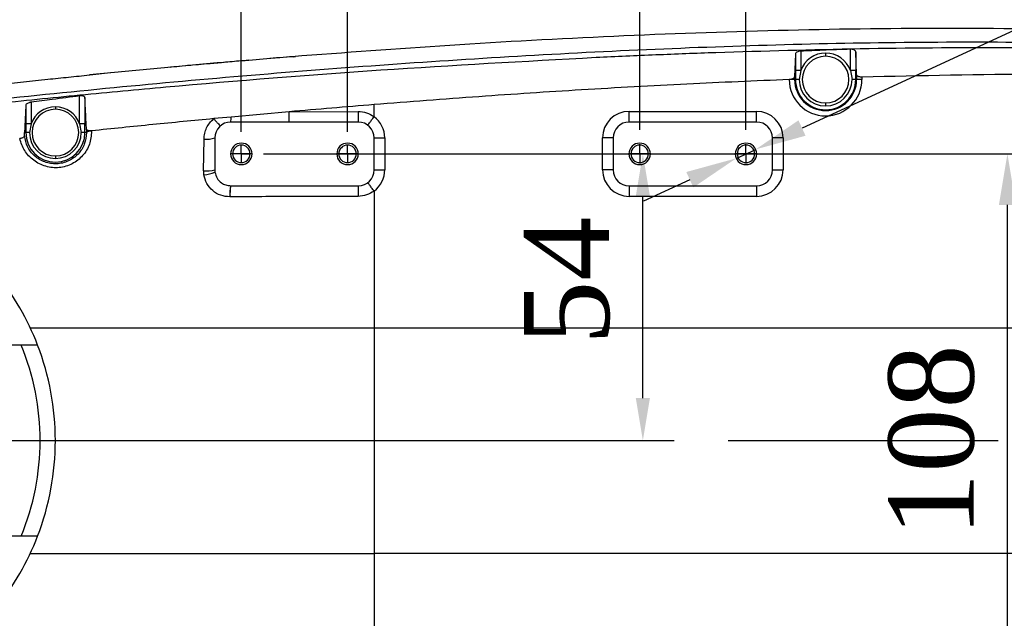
# Model space of a CAD drawing. Header units: millimetres. Extents: x 559 to 1365, y 424 to 1103.
# Tile 35 of 78: x 738 to 785, y 980 to 1009. Entities that reach past the tile are written whole.
import ezdxf

# ---------------------------------------------------------------- set-up
doc = ezdxf.new("R2010")
doc.units = ezdxf.units.MM
doc.header["$PDSIZE"] = -1
doc.linetypes.add('CENTERX2', pattern=[20.32, 12.7, -2.54, 2.54, -2.54])
for name, color, linetype in [('C5直径', 7, 'Continuous'), ('C6孔标注', 7, 'Continuous'), ('C7线性', 7, 'Continuous'), ('D中心线OR符号线', 7, 'Continuous')]:
    doc.layers.add(name, color=color, linetype=linetype)
doc.layers.add('中心线层', color=7, linetype='CENTERX2', lineweight=25)
doc.styles.get("Standard").update_dxf_attribs({"font": 'times.ttf'})
doc.dimstyles.new('副本 (2) (3) ISO-25', dxfattribs={"dimtxt": 5, "dimasz": 2.4, "dimexe": 1, "dimexo": 0, "dimgap": 1.524, "dimtad": 1, "dimtoh": 1, "dimdec": 1, "dimlfac": 4, "dimdsep": 46, "dimtxsty": 'Standard', "dimcen": 2.5, "dimazin": 2, "dimtfac": 1, "dimtdec": 3, "dimtmove": 0, "dimatfit": 3, "dimfxl": 1, "dimtzin": 0, "dimarcsym": 0})

# ---------------------------------------------------------------- blocks, each defined once
blk = doc.blocks.new('*D112')
at = {"layer": 'C7线性', "color": 0, "lineweight": -2}
for p, q in [((749.773, 1002.22), (768.635, 1002.22)), ((767.635, 990.72), (767.635, 1000.22)), ((710.69, 988.72), (768.635, 988.72))]:
    blk.add_line(p, q, dxfattribs=at)
at = {"layer": 'C7线性', "color": 0}
for points in [[(767.968, 1000.22), (767.301, 1000.22), (767.635, 1002.22)], [(767.301, 990.72), (767.968, 990.72), (767.635, 988.72)]]:
    blk.add_solid(points, dxfattribs=at)
at = {"layer": 'Defpoints', "color": 0}
for p in [(749.773, 1002.22), (767.635, 1002.22), (710.69, 988.72)]:
    blk.add_point(p, dxfattribs=at)
at = {"layer": 'C7线性', "color": 0, "insert": (762.041, 996.247), "char_height": 4, "attachment_point": 2, "rotation": 90}
blk.add_mtext('54', dxfattribs=at)
blk = doc.blocks.new('*D113')
at = {"layer": 'C5直径', "color": 0, "lineweight": -2}
for p, q in [((725.522, 994.811), (724.786, 997.096)), ((726.258, 992.527), (728.712, 984.913)), ((737.789, 956.751), (729.449, 982.629)), ((748.975, 956.751), (737.789, 956.751))]:
    blk.add_line(p, q, dxfattribs=at)
at = {"layer": 'C5直径', "color": 0}
for points in [[(725.141, 994.689), (725.903, 994.934), (726.258, 992.527)], [(729.829, 982.751), (729.068, 982.506), (728.712, 984.913)]]:
    blk.add_solid(points, dxfattribs=at)
at = {"layer": 'Defpoints', "color": 0}
for p in [(726.258, 992.527), (728.712, 984.913)]:
    blk.add_point(p, dxfattribs=at)
at = {"layer": 'C5直径', "color": 0, "insert": (739.313, 962.345), "char_height": 4, "attachment_point": 1}
blk.add_mtext('{\\Ftxt.shx|c0;%%C\\fTimes New Roman|b0|i0|c0|p0;32}', dxfattribs=at)
blk = doc.blocks.new('*D121')
at = {"layer": 'C7线性', "color": 0, "lineweight": -2}
for p, q in [((727.485, 991.595), (727.485, 1030.97)), ((748.735, 1003.257), (748.735, 1030.97)), ((729.285, 1029.97), (746.935, 1029.97))]:
    blk.add_line(p, q, dxfattribs=at)
at = {"layer": 'C7线性', "color": 0}
for points in [[(729.285, 1030.27), (729.285, 1029.67), (727.485, 1029.97)], [(746.935, 1029.67), (746.935, 1030.27), (748.735, 1029.97)]]:
    blk.add_solid(points, dxfattribs=at)
at = {"layer": 'Defpoints', "color": 0}
for p in [(748.735, 1029.97), (748.735, 1003.257), (727.485, 991.595)]:
    blk.add_point(p, dxfattribs=at)
at = {"layer": 'C7线性', "color": 0, "insert": (738.11, 1035.563), "char_height": 4, "attachment_point": 2}
blk.add_mtext('85', dxfattribs=at)
blk = doc.blocks.new('*D122')
at = {"layer": 'C7线性', "color": 0, "lineweight": -2}
for p, q in [((748.735, 1003.257), (748.735, 1030.962)), ((753.735, 1003.257), (753.735, 1030.962)), ((746.935, 1029.962), (745.135, 1029.962)), ((748.735, 1029.962), (753.735, 1029.962)), ((755.535, 1029.962), (757.335, 1029.962))]:
    blk.add_line(p, q, dxfattribs=at)
at = {"layer": 'C7线性', "color": 0}
for points in [[(746.935, 1029.662), (746.935, 1030.262), (748.735, 1029.962)], [(755.535, 1030.262), (755.535, 1029.662), (753.735, 1029.962)]]:
    blk.add_solid(points, dxfattribs=at)
at = {"layer": 'Defpoints', "color": 0}
for p in [(753.735, 1029.962), (748.735, 1003.257), (753.735, 1003.257)]:
    blk.add_point(p, dxfattribs=at)
at = {"layer": 'C7线性', "color": 0, "insert": (751.34, 1035.555), "char_height": 4, "attachment_point": 2}
blk.add_mtext('20', dxfattribs=at)
blk = doc.blocks.new('*D123')
at = {"layer": 'C7线性', "color": 0, "lineweight": -2}
for p, q in [((753.735, 1003.257), (753.735, 1030.97)), ((767.485, 1003.351), (767.485, 1030.97)), ((755.535, 1029.97), (765.685, 1029.97))]:
    blk.add_line(p, q, dxfattribs=at)
at = {"layer": 'C7线性', "color": 0}
for points in [[(755.535, 1030.27), (755.535, 1029.67), (753.735, 1029.97)], [(765.685, 1029.67), (765.685, 1030.27), (767.485, 1029.97)]]:
    blk.add_solid(points, dxfattribs=at)
at = {"layer": 'Defpoints', "color": 0}
for p in [(767.485, 1029.97), (767.485, 1003.351), (753.735, 1003.257)]:
    blk.add_point(p, dxfattribs=at)
at = {"layer": 'C7线性', "color": 0, "insert": (760.61, 1035.563), "char_height": 4, "attachment_point": 2}
blk.add_mtext('55', dxfattribs=at)
blk = doc.blocks.new('*D176')
at = {"layer": 'C7线性', "color": 0, "lineweight": -2}
for p, q in [((767.485, 1003.351), (767.485, 1030.825)), ((772.485, 1003.351), (772.485, 1030.825)), ((765.685, 1029.825), (763.885, 1029.825)), ((767.485, 1029.825), (772.485, 1029.825)), ((776.166, 1029.825), (774.285, 1029.825)), ((783.259, 1029.825), (776.166, 1029.825))]:
    blk.add_line(p, q, dxfattribs=at)
at = {"layer": 'C7线性', "color": 0}
for points in [[(765.685, 1029.525), (765.685, 1030.125), (767.485, 1029.825)], [(774.285, 1030.125), (774.285, 1029.525), (772.485, 1029.825)]]:
    blk.add_solid(points, dxfattribs=at)
at = {"layer": 'Defpoints', "color": 0}
for p in [(772.485, 1029.825), (767.485, 1003.351), (772.485, 1003.351)]:
    blk.add_point(p, dxfattribs=at)
at = {"layer": 'C7线性', "color": 0, "insert": (780.474, 1035.418), "char_height": 4, "attachment_point": 2}
blk.add_mtext('20', dxfattribs=at)
blk = doc.blocks.new('*D124')
at = {"layer": 'C7线性', "color": 0, "lineweight": -2}
for p, q in [((749.773, 1002.22), (785.793, 1002.22)), ((784.793, 977.62), (784.793, 999.82)), ((749.867, 975.22), (785.793, 975.22))]:
    blk.add_line(p, q, dxfattribs=at)
at = {"layer": 'C7线性', "color": 0}
for points in [[(785.193, 999.82), (784.393, 999.82), (784.793, 1002.22)], [(784.393, 977.62), (785.193, 977.62), (784.793, 975.22)]]:
    blk.add_solid(points, dxfattribs=at)
at = {"layer": 'Defpoints', "color": 0}
for p in [(749.773, 1002.22), (784.793, 1002.22), (749.867, 975.22)]:
    blk.add_point(p, dxfattribs=at)
at = {"layer": 'C7线性', "color": 0, "insert": (779.2, 988.72), "char_height": 4, "attachment_point": 2, "rotation": 90}
blk.add_mtext('108', dxfattribs=at)
blk = doc.blocks.new('*D127')
at = {"layer": 'C6孔标注', "color": 0, "lineweight": -2}
for p, q in [((816.797, 1022.633), (775.125, 1003.436)), ((836.939, 1022.633), (816.797, 1022.633)), ((772.026, 1002.008), (772.945, 1002.432)), ((769.846, 1001.004), (767.666, 1000))]:
    blk.add_line(p, q, dxfattribs=at)
at = {"layer": 'C6孔标注', "color": 0}
for points in [[(774.958, 1003.799), (775.292, 1003.073), (772.945, 1002.432)], [(770.013, 1000.641), (769.678, 1001.367), (772.026, 1002.008)]]:
    blk.add_solid(points, dxfattribs=at)
at = {"layer": 'Defpoints', "color": 0}
for p in [(772.945, 1002.432), (772.026, 1002.008)]:
    blk.add_point(p, dxfattribs=at)
at = {"layer": 'C6孔标注', "color": 0, "insert": (818.321, 1028.226), "char_height": 4, "attachment_point": 1}
blk.add_mtext('8-M4{\\fGDT;x}8', dxfattribs=at)
blk = doc.blocks.new('SW_CENTERMARKSYMBOL_11')
at = {"layer": 'D中心线OR符号线', "color": 0}
for p, q in [((-0.25, 0), (-0.415, 0)), ((0, 0), (-0.25, 0)), ((0, 0.25), (0, 0.415)), ((0, 0), (0, 0.25)), ((0, 0), (0, -0.25)), ((0, 0), (0.25, 0)), ((0.25, 0), (0.415, 0)), ((0, -0.25), (0, -0.415))]:
    blk.add_line(p, q, dxfattribs=at)
blk = doc.blocks.new('SW_CENTERMARKSYMBOL_12')
at = {"layer": 'D中心线OR符号线', "color": 0}
for p, q in [((-0.25, 0), (-0.415, 0)), ((0, 0), (-0.25, 0)), ((0, 0.25), (0, 0.415)), ((0, 0), (0, 0.25)), ((0, 0), (0, -0.25)), ((0, 0), (0.25, 0)), ((0.25, 0), (0.415, 0)), ((0, -0.25), (0, -0.415))]:
    blk.add_line(p, q, dxfattribs=at)
blk = doc.blocks.new('SW_CENTERMARKSYMBOL_13')
at = {"layer": 'D中心线OR符号线', "color": 0}
for p, q in [((-0.25, 0), (-0.4525, 0)), ((0, 0), (-0.25, 0)), ((0, 0.25), (0, 0.4525)), ((0, 0), (0, 0.25)), ((0, 0), (0, -0.25)), ((0, 0), (0.25, 0)), ((0.25, 0), (0.4525, 0)), ((0, -0.25), (0, -0.4525))]:
    blk.add_line(p, q, dxfattribs=at)
blk = doc.blocks.new('SW_CENTERMARKSYMBOL_14')
at = {"layer": 'D中心线OR符号线', "color": 0}
for p, q in [((-0.25, 0), (-0.4525, 0)), ((0, 0), (-0.25, 0)), ((0, 0.25), (0, 0.4525)), ((0, 0), (0, 0.25)), ((0, 0), (0, -0.25)), ((0, 0), (0.25, 0)), ((0.25, 0), (0.4525, 0)), ((0, -0.25), (0, -0.4525))]:
    blk.add_line(p, q, dxfattribs=at)

msp = doc.modelspace()

# ---------------------------------------------------------------- linework, layer by layer
at = {"color": 7, "linetype": 'Continuous', "lineweight": 25}
for p, q in [((775.0639, 1007.0582), (775.0639, 1006.1435)), ((777.4067, 1006.1435), (777.4067, 1007.1464)), ((777.6961, 1005.9491), (777.6567, 1007.0265)), ((777.6567, 1007.0265), (777.6567, 1006.1435)), ((749.931, 1006.6922), (749.0822, 1006.6202)), ((751.177, 1006.793), (751.2364, 1006.8007)), ((751.5916, 1006.8313), (751.2687, 1006.8049)), ((774.814, 1006.9218), (774.7745, 1005.8497)), ((774.814, 1006.9218), (774.814, 1006.1435)), ((776.2353, 1006.9656), (776.2353, 1006.8172)), ((746.1315, 1006.3667), (741.59, 1005.9346)), ((775.0639, 1006.1435), (774.814, 1006.1435)), ((775.0639, 1006.1435), (774.9897, 1005.72)), ((777.6567, 1006.1435), (777.4067, 1006.1435)), ((777.4067, 1006.1435), (777.481, 1005.72)), ((739.6239, 1005.733), (739.6257, 1005.7332)), ((741.59, 1005.9346), (741.6093, 1005.9317)), ((742.5795, 1006.0288), (741.6064, 1005.9322)), ((774.7745, 1005.72), (774.5458, 1005.72)), ((774.7745, 1005.72), (774.7745, 1005.8497)), ((774.8142, 1005.72), (774.7745, 1005.72)), ((774.9897, 1005.72), (774.8142, 1005.72)), ((777.6565, 1005.72), (777.481, 1005.72)), ((777.6961, 1005.72), (777.6565, 1005.72)), ((777.6961, 1005.9491), (777.6961, 1005.72)), ((777.9461, 1005.72), (777.6961, 1005.72)), ((777.9461, 1005.8337), (777.9461, 1005.72)), ((741.1262, 1003.6381), (741.1262, 1004.9489)), ((741.3762, 1004.8716), (741.3762, 1003.6381)), ((738.5945, 1004.5164), (738.5945, 1003.6381)), ((738.8445, 1004.6518), (738.8445, 1003.6381)), ((739.9853, 1004.4351), (739.9853, 1004.3172)), ((750.9943, 1004.2021), (754.2348, 1004.2189)), ((754.9853, 1003.9699), (754.9853, 1004.5385)), ((766.9853, 1003.72), (766.9853, 1004.22)), ((766.9853, 1004.22), (772.9853, 1004.22)), ((772.9853, 1003.72), (772.9853, 1004.22)), ((776.2353, 1004.6227), (776.2353, 1004.4743)), ((748.26, 1003.9548), (747.4389, 1003.8779)), ((750.9942, 1004.2022), (748.26, 1003.9548)), ((738.8445, 1003.6381), (738.5945, 1003.6381)), ((738.8445, 1003.6381), (738.7702, 1003.22)), ((741.3762, 1003.6381), (741.1262, 1003.6381)), ((741.1262, 1003.6381), (741.2004, 1003.22)), ((741.4457, 1003.3778), (741.4464, 1003.22)), ((754.2353, 1003.72), (748.2353, 1003.72)), ((772.9853, 1003.72), (766.9853, 1003.72)), ((738.5333, 1003.0701), (738.5333, 1003.22)), ((738.5947, 1003.22), (738.5333, 1003.22)), ((738.7702, 1003.22), (738.5947, 1003.22)), ((741.376, 1003.22), (741.2004, 1003.22)), ((741.4464, 1003.22), (741.376, 1003.22)), ((746.9637, 1001.4284), (746.9798, 1002.9194)), ((747.4853, 1002.97), (747.4853, 1001.47)), ((754.9853, 1001.47), (754.9853, 1002.97)), ((754.9853, 1002.97), (755.4853, 1002.97)), ((755.4853, 1002.97), (755.4853, 1001.47)), ((766.2353, 1002.97), (765.7353, 1002.97)), ((765.7353, 1001.47), (765.7353, 1002.97)), ((766.2353, 1002.97), (766.2353, 1001.47)), ((773.7353, 1001.47), (773.7353, 1002.97)), ((774.2353, 1002.97), (773.7353, 1002.97)), ((774.2353, 1002.97), (774.2353, 1001.47)), ((739.9853, 1002.1227), (739.9853, 1002.0049)), ((748.3228, 1002.22), (748.2291, 1002.22)), ((748.7353, 1002.22), (748.3228, 1002.22)), ((749.1478, 1002.22), (748.7353, 1002.22)), ((749.2416, 1002.22), (749.1478, 1002.22)), ((753.3228, 1002.22), (753.2291, 1002.22)), ((753.7353, 1002.22), (753.3228, 1002.22)), ((754.1478, 1002.22), (753.7353, 1002.22)), ((754.2416, 1002.22), (754.1478, 1002.22)), ((767.0728, 1002.22), (766.9791, 1002.22)), ((767.4853, 1002.22), (767.0728, 1002.22)), ((767.8978, 1002.22), (767.4853, 1002.22)), ((767.9916, 1002.22), (767.8978, 1002.22)), ((772.0728, 1002.22), (771.9791, 1002.22)), ((772.4853, 1002.22), (772.0728, 1002.22)), ((772.8978, 1002.22), (772.4853, 1002.22)), ((772.9916, 1002.22), (772.8978, 1002.22)), ((754.9853, 1001.47), (755.4853, 1001.47)), ((766.2353, 1001.47), (765.7353, 1001.47)), ((773.7353, 1001.47), (774.2353, 1001.47)), ((748.2332, 1000.72), (748.2353, 1000.72)), ((748.2353, 1000.72), (754.2353, 1000.72)), ((766.9853, 1000.72), (772.9853, 1000.72)), ((766.9853, 1000.72), (766.9853, 1000.22)), ((772.9853, 1000.72), (772.9853, 1000.22)), ((748.2045, 1000.1951), (748.2009, 1000.1951)), ((754.9854, 1000.4702), (754.9853, 994.0325)), ((772.9853, 1000.22), (766.9853, 1000.22)), ((754.9853, 994.0325), (754.9853, 983.4075)), ((754.9853, 994.0325), (794.9957, 994.0325)), ((738.3758, 993.22), (737.2281, 993.22)), ((738.3758, 984.22), (737.2281, 984.22)), ((754.9853, 983.4075), (754.9854, 976.9698)), ((794.9957, 983.4075), (754.9853, 983.4075))]:
    msp.add_line(p, q, dxfattribs=at)
at = {"color": 8, "linetype": 'Continuous', "lineweight": 25}
for p, q in [((751.2857, 1006.8072), (749.931, 1006.6922)), ((751.2364, 1006.8007), (751.2858, 1006.8071)), ((751.5918, 1006.829), (751.2857, 1006.8072))]:
    msp.add_line(p, q, dxfattribs=at)
at = {"color": 7, "linetype": 'Continuous', "lineweight": 25}
for centre, radius, start, end in [((776.2353, 1005.72), 1.2456, 90, 160.12125), ((776.2353, 1005.72), 1.0973, 90, 270), ((776.2353, 1005.72), 1.2456, 19.87875, 90), ((776.2353, 1005.72), 1.0973, 270, 90), ((776.2353, 1005.72), 1.7108, 180.04225, 0), ((776.2353, 1005.72), 1.4608, 180, 0), ((776.2353, 1005.72), 1.4212, 180, 0), ((776.2353, 1005.72), 1.2456, 180, 270), ((776.2353, 1005.72), 1.2456, 270, 0), ((739.9853, 1003.22), 1.2151, 90, 159.87037), ((739.9853, 1003.22), 1.0973, 90, 270), ((739.9853, 1003.22), 1.2151, 20.12963, 90), ((739.9853, 1003.22), 1.0973, 270, 90), ((872.63, 1004.0943), 118.3952, 179.93973, 180.181162), ((766.9853, 1002.97), 1.25, 90, 180), ((772.9853, 1002.97), 1.25, 0, 90), ((747.4969, 1003.9162), 0.7641, 345.11718, 2.89695), ((712.7927, 1004.0844), 38.2018, 359.45337, 0.17659), ((754.2353, 1002.97), 1.25, 0, 53.12807), ((748.2353, 1002.97), 0.75, 90, 180), ((754.2353, 1002.97), 0.75, 0, 90), ((766.9853, 1002.97), 0.75, 90, 180), ((772.9853, 1002.97), 0.75, 0, 90), ((739.9853, 1003.22), 1.3906, 180, 0), ((739.9853, 1003.22), 1.2151, 180, 270), ((739.9853, 1003.22), 1.2151, 270, 0), ((741.6369, 1002.9861), 0.3017, 79.89092, 129.17743), ((747.1059, 1004.2105), 1.2973, 264.42393, 287.00843), ((748.7353, 1002.22), 0.5063, 0, 180), ((748.7353, 1002.22), 0.4125, 0, 180), ((753.7353, 1002.22), 0.5062, 0, 180), ((753.7353, 1002.22), 0.4125, 0, 180), ((767.4853, 1002.22), 0.5063, 0, 180), ((767.4853, 1002.22), 0.4125, 0, 180), ((772.4853, 1002.22), 0.5063, 0, 180), ((772.4853, 1002.22), 0.4125, 0, 180), ((748.7353, 1002.22), 0.5063, 180, 0), ((748.7353, 1002.22), 0.4125, 180, 0), ((753.7353, 1002.22), 0.5062, 180, 0), ((753.7353, 1002.22), 0.4125, 180, 0), ((767.4853, 1002.22), 0.5063, 180, 0), ((767.4853, 1002.22), 0.4125, 180, 0), ((772.4853, 1002.22), 0.5063, 180, 0), ((772.4853, 1002.22), 0.4125, 180, 0), ((747.097, 1003.0487), 1.6258, 265.294, 283.8177), ((748.2353, 1001.47), 0.75, 180, 188.92106), ((754.2353, 1001.47), 0.75, 270, 0), ((754.2353, 1001.47), 1.25, 306.87736, 0), ((766.9853, 1001.47), 1.25, 180, 270), ((766.9853, 1001.47), 0.75, 180, 270), ((772.9853, 1001.47), 0.75, 270, 0), ((772.9853, 1001.47), 1.25, 270, 0), ((746.8194, 1003.1223), 1.893, 274.77033, 290.88881), ((750.3856, 1000.3241), 2.1885, 169.57886, 183.38039), ((750.3828, 1000.3302), 2.1826, 169.71405, 183.55044), ((765.4051, 1000.3448), 11.1761, 178.07641, 180.64123), ((727.4853, 988.72), 12.5, 21.1002, 38.8998), ((727.4853, 988.72), 11.7835, 337.54924, 22.45076), ((727.4853, 988.72), 12.5, 338.8998, 21.1002), ((727.4853, 988.72), 12.5, 321.1002, 338.8998)]:
    msp.add_arc(centre, radius, start, end, dxfattribs=at)
for points, knots in [([(818.7447, 1004.4304), (818.6189, 1004.4685), (817.4857, 1004.8123), (815.2987, 1005.3057), (812.1978, 1005.9391), (808.54, 1006.5364), (804.3221, 1007.0768), (799.543, 1007.5206), (794.7397, 1007.8308), (788.9593, 1008.0648), (782.2033, 1008.1601), (774.4751, 1008.0655), (766.7434, 1007.7959), (759.1131, 1007.392), (754.0655, 1007.0141), (751.5918, 1006.829)], [0, 0, 0, 0, 0.0058436, 0.0526497, 0.0995544, 0.1465785, 0.2173857, 0.288578, 0.3599402, 0.431366, 0.5457662, 0.6603037, 0.7749585, 0.8897124, 1, 1, 1, 1]), ([(725.0009, 1003.264), (727.155, 1003.5613), (731.4487, 1004.1538), (737.9058, 1004.8671), (744.3547, 1005.513), (750.8118, 1006.0748), (757.277, 1006.5576), (763.7524, 1006.9531), (770.2396, 1007.2545), (776.6965, 1007.4457), (783.1226, 1007.5143), (789.5152, 1007.4412), (795.9151, 1007.1965), (801.2997, 1006.8092), (805.6681, 1006.3495), (809.0287, 1005.9033), (812.3911, 1005.3473), (815.748, 1004.6551), (819.0951, 1003.7966), (821.9059, 1002.8718), (823.8697, 1002.1121), (824.7188, 1001.7071), (824.9847, 1001.5802)], [0, 0, 0, 0, 0.0647982, 0.1291562, 0.1934771, 0.2577645, 0.3220478, 0.3863526, 0.4507072, 0.5151459, 0.5783855, 0.6417211, 0.7051424, 0.768702, 0.8021123, 0.8356655, 0.869433, 0.903366, 0.937492, 0.9720485, 0.9912481, 1, 1, 1, 1]), ([(765.4299, 1006.7657), (766.3691, 1006.8094), (768.248, 1006.8967), (770.1281, 1006.9655), (771.0683, 1006.9999)], [0, 0, 0, 0, 0.4998922, 1, 1, 1, 1]), ([(775.0639, 1007.0582), (775.047, 1007.057), (775.0125, 1007.0544), (774.9476, 1007.0405), (774.8793, 1007.0125), (774.8255, 1006.9688), (774.8178, 1006.9375), (774.814, 1006.9218)], [0, 0, 0, 0, 0.1229518, 0.2506488, 0.5000026, 0.749667, 1, 1, 1, 1]), ([(777.4067, 1007.1464), (776.9712, 1007.1312), (776.1902, 1007.1039), (775.4094, 1007.0722), (775.0639, 1007.0582)], [0, 0, 0, 0, 0.5576012, 1, 1, 1, 1]), ([(777.6567, 1007.0265), (777.653, 1007.042), (777.6455, 1007.0729), (777.6002, 1007.1071), (777.5507, 1007.1279), (777.5065, 1007.1395), (777.4581, 1007.1465), (777.4238, 1007.1464), (777.4067, 1007.1464)], [0, 0, 0, 0, 0.24957846, 0.49868695, 0.6282023, 0.7489697, 0.87577172, 1, 1, 1, 1]), ([(724.9853, 1003.1223), (726.3371, 1003.3093), (729.0288, 1003.6815), (733.0718, 1004.1515), (737.1054, 1004.5932), (741.1421, 1005.0004), (747.201, 1005.5625), (755.2918, 1006.2142), (762.0503, 1006.5818), (765.4299, 1006.7657)], [0, 0, 0, 0, 0.1009321, 0.2009778, 0.3009079, 0.4008227, 0.5007092, 0.750328, 1, 1, 1, 1]), ([(749.0817, 1006.6263), (748.9295, 1006.6133), (748.6508, 1006.5896), (748.2238, 1006.5518), (747.8319, 1006.5166), (747.4683, 1006.4837), (747.0503, 1006.4462), (746.5531, 1006.4021), (745.9949, 1006.3516), (745.5851, 1006.3142), (745.3885, 1006.296), (745.366, 1006.2939)], [0, 0, 0, 0, 0.1720819, 0.3152461, 0.43175, 0.5253183, 0.6020034, 0.719342, 0.865233, 0.984612, 1, 1, 1, 1]), ([(751.1621, 1006.794), (750.9578, 1006.7786), (750.5513, 1006.7478), (750.1368, 1006.714), (749.9305, 1006.6972)], [0, 0, 0, 0, 0.5024971, 1, 1, 1, 1]), ([(774.814, 1006.1435), (774.814, 1006.0645), (774.8141, 1005.9233), (774.8141, 1005.7821), (774.8142, 1005.72)], [0, 0, 0, 0, 0.56000253, 1, 1, 1, 1]), ([(777.6565, 1005.72), (777.6565, 1005.799), (777.6566, 1005.9402), (777.6567, 1006.0814), (777.6567, 1006.1435)], [0, 0, 0, 0, 0.5600115, 1, 1, 1, 1]), ([(737.341, 1005.488), (737.7214, 1005.5296), (738.4822, 1005.6127), (739.2434, 1005.6929), (739.6239, 1005.733)], [0, 0, 0, 0, 0.5000041, 1, 1, 1, 1]), ([(739.6257, 1005.7332), (739.9531, 1005.7673), (740.6077, 1005.8355), (741.2626, 1005.9016), (741.59, 1005.9346)], [0, 0, 0, 0, 0.5000045, 1, 1, 1, 1]), ([(774.5246, 1005.7187), (772.9198, 1005.6519), (769.6599, 1005.5161), (764.7915, 1005.241), (759.8826, 1004.9199), (756.6297, 1004.6665), (754.9853, 1004.5385)], [0, 0, 0, 0, 0.2461298, 0.4999996, 0.7472432, 1, 1, 1, 1]), ([(774.5458, 1005.72), (774.5418, 1005.7197), (774.5348, 1005.7191), (774.5277, 1005.7188), (774.5246, 1005.7187)], [0, 0, 0, 0, 0.5600007, 1, 1, 1, 1]), ([(774.7745, 1005.8497), (774.7729, 1005.8402), (774.7705, 1005.8259), (774.7521, 1005.7975), (774.7148, 1005.7656), (774.6397, 1005.7331), (774.5758, 1005.7242), (774.5458, 1005.72)], [0, 0, 0, 0, 0.1663674, 0.2507879, 0.5006077, 0.7651252, 1, 1, 1, 1]), ([(777.9461, 1005.8337), (777.9292, 1005.8337), (777.895, 1005.8337), (777.8468, 1005.8404), (777.8027, 1005.8514), (777.753, 1005.8713), (777.7074, 1005.9042), (777.6999, 1005.9341), (777.6961, 1005.9491)], [0, 0, 0, 0, 0.1239905, 0.2504212, 0.3714673, 0.5007192, 0.7501453, 1, 1, 1, 1]), ([(815.7746, 1003.793), (814.3803, 1004.0464), (811.5916, 1004.5531), (807.3696, 1005.0639), (803.1359, 1005.4482), (798.8926, 1005.7123), (793.2794, 1005.9331), (786.2944, 1006.0203), (780.7289, 1005.8959), (777.9461, 1005.8337)], [0, 0, 0, 0, 0.1119923, 0.2239903, 0.3359914, 0.447993, 0.5599963, 0.7799961, 1, 1, 1, 1]), ([(741.1262, 1004.9489), (740.6971, 1004.8935), (739.9364, 1004.7953), (739.176, 1004.6953), (738.8445, 1004.6518)], [0, 0, 0, 0, 0.5640613, 1, 1, 1, 1]), ([(741.3762, 1004.8716), (741.3724, 1004.8845), (741.3648, 1004.9102), (741.3184, 1004.9351), (741.2683, 1004.9478), (741.2243, 1004.9531), (741.1763, 1004.954), (741.1429, 1004.9506), (741.1262, 1004.9489)], [0, 0, 0, 0, 0.2495627, 0.498608, 0.6263209, 0.7488532, 0.874023, 1, 1, 1, 1]), ([(741.4457, 1003.3778), (741.44, 1003.4925), (741.4283, 1003.7291), (741.4109, 1004.0936), (741.3934, 1004.471), (741.3819, 1004.7381), (741.3762, 1004.8716)], [0, 0, 0, 0, 0.2424505, 0.500022, 0.7500052, 1, 1, 1, 1]), ([(738.5945, 1004.5164), (738.5911, 1004.4395), (738.5845, 1004.2887), (738.5744, 1004.0675), (738.5642, 1003.8502), (738.5535, 1003.6275), (738.5432, 1003.4184), (738.5364, 1003.2812), (738.5333, 1003.22)], [0, 0, 0, 0, 0.1666679, 0.3267431, 0.4999918, 0.6660712, 0.8509916, 1, 1, 1, 1]), ([(738.8445, 1004.6518), (738.828, 1004.6492), (738.794, 1004.6438), (738.7301, 1004.6266), (738.6621, 1004.5977), (738.6068, 1004.5568), (738.5986, 1004.5298), (738.5945, 1004.5164)], [0, 0, 0, 0, 0.121775, 0.2506638, 0.5001474, 0.7496574, 1, 1, 1, 1]), ([(754.9853, 1004.5385), (754.32, 1004.4843), (752.9893, 1004.3758), (751.6593, 1004.2601), (750.9942, 1004.2022)], [0, 0, 0, 0, 0.5, 1, 1, 1, 1]), ([(754.2348, 1004.2189), (754.3698, 1004.2079), (754.6403, 1004.186), (754.8702, 1004.0419), (754.9853, 1003.9698)], [0, 0, 0, 0, 0.4993724, 1, 1, 1, 1]), ([(747.4389, 1003.8779), (746.4803, 1003.7861), (744.5631, 1003.6025), (742.6474, 1003.4041), (741.6896, 1003.3049)], [0, 0, 0, 0, 0.5, 1, 1, 1, 1]), ([(746.9798, 1002.9194), (746.9866, 1003.0099), (747.0002, 1003.1919), (747.0957, 1003.4505), (747.2381, 1003.688), (747.3718, 1003.8145), (747.4389, 1003.8779)], [0, 0, 0, 0, 0.2482408, 0.4985153, 0.7487038, 1, 1, 1, 1]), ([(747.4389, 1003.8779), (747.4772, 1003.833), (747.5566, 1003.7401), (747.6598, 1003.6273), (747.7339, 1003.5534), (747.7478, 1003.5481), (747.7545, 1003.5456)], [0, 0, 0, 0, 0.2411805, 0.5000041, 0.7588251, 1, 1, 1, 1]), ([(754.6855, 1003.5698), (754.69, 1003.5759), (754.699, 1003.5879), (754.7683, 1003.6804), (754.8675, 1003.8126), (754.9461, 1003.9175), (754.9853, 1003.9699)], [0, 0, 0, 0, 0.25, 0.49999999, 0.74999999, 1, 1, 1, 1]), ([(738.5945, 1003.6381), (738.5945, 1003.5601), (738.5946, 1003.4207), (738.5947, 1003.2813), (738.5947, 1003.22)], [0, 0, 0, 0, 0.56000844, 1, 1, 1, 1]), ([(741.376, 1003.22), (741.376, 1003.298), (741.3761, 1003.4374), (741.3761, 1003.5768), (741.3762, 1003.6381)], [0, 0, 0, 0, 0.5600063, 1, 1, 1, 1]), ([(741.6896, 1003.3049), (741.6725, 1003.3035), (741.6379, 1003.3008), (741.5895, 1003.3025), (741.5459, 1003.3084), (741.4976, 1003.321), (741.4651, 1003.3396), (741.4505, 1003.3589), (741.4464, 1003.37), (741.4458, 1003.3758), (741.4457, 1003.3778)], [0, 0, 0, 0, 0.1239585, 0.2499502, 0.3696144, 0.5001565, 0.7496615, 0.874592, 0.9556019, 1, 1, 1, 1]), ([(741.6896, 1003.3049), (741.6897, 1003.3008), (741.6898, 1003.2936), (741.6898, 1003.2863), (741.6899, 1003.2831)], [0, 0, 0, 0, 0.5599513, 1, 1, 1, 1]), ([(741.6899, 1003.2831), (741.6708, 1003.0755), (741.6326, 1002.6613), (741.2964, 1002.1138), (740.7952, 1001.7193), (740.1728, 1001.5357), (739.52, 1001.5954), (738.9398, 1001.8898), (738.4974, 1002.359), (738.3691, 1002.7457), (738.3049, 1002.9391)], [0, 0, 0, 0, 0.1248916, 0.2491186, 0.3730476, 0.4971833, 0.6218941, 0.7474849, 0.8737585, 1, 1, 1, 1]), ([(738.5333, 1003.0701), (738.5315, 1003.058), (738.5278, 1003.0338), (738.4939, 1003.0013), (738.4509, 1002.9771), (738.4093, 1002.9605), (738.3602, 1002.947), (738.3233, 1002.9417), (738.3049, 1002.9391)], [0, 0, 0, 0, 0.2495303, 0.4988885, 0.6302674, 0.749551, 0.8750947, 1, 1, 1, 1]), ([(741.4464, 1003.22), (741.4271, 1003.0359), (741.3887, 1002.6684), (741.0752, 1002.1883), (740.6874, 1001.9061), (740.329, 1001.7826), (740.0446, 1001.7429), (739.7613, 1001.7586), (739.4845, 1001.8296), (739.2286, 1001.9512), (738.9279, 1002.1748), (738.6378, 1002.5487), (738.5682, 1002.8958), (738.5333, 1003.0701)], [0, 0, 0, 0, 0.1250992, 0.2497997, 0.3740372, 0.4381086, 0.4984241, 0.561597, 0.6226957, 0.6848244, 0.7476171, 0.8732992, 1, 1, 1, 1]), ([(746.9769, 1001.2358), (746.9724, 1001.2716), (746.9643, 1001.3356), (746.9639, 1001.4), (746.9637, 1001.4284)], [0, 0, 0, 0, 0.55917562, 1, 1, 1, 1]), ([(748.2009, 1000.1951), (748.0538, 1000.2094), (747.7606, 1000.2381), (747.3774, 1000.4711), (747.0863, 1000.8109), (747.0133, 1001.0941), (746.9769, 1001.2358)], [0, 0, 0, 0, 0.2517184, 0.501842, 0.7508768, 1, 1, 1, 1]), ([(747.4944, 1001.3537), (747.521, 1001.2577), (747.5742, 1001.0657), (747.7722, 1000.8622), (748.0002, 1000.7417), (748.1556, 1000.7272), (748.2332, 1000.72)], [0, 0, 0, 0, 0.2794977, 0.5595986, 0.7799588, 1, 1, 1, 1]), ([(754.9854, 1000.4702), (754.9461, 1000.5226), (754.8674, 1000.6273), (754.7682, 1000.7595), (754.6989, 1000.8519), (754.6898, 1000.8639), (754.6853, 1000.87)], [0, 0, 0, 0, 0.25, 0.5, 0.75, 1, 1, 1, 1]), ([(754.2297, 1000.2197), (753.2237, 1000.2181), (751.2136, 1000.2149), (749.2068, 1000.2017), (748.2045, 1000.1951)], [0, 0, 0, 0, 0.5005299, 1, 1, 1, 1]), ([(754.9852, 1000.4705), (754.8696, 1000.3983), (754.638, 1000.2537), (754.366, 1000.2311), (754.2297, 1000.2197)], [0, 0, 0, 0, 0.49910089, 1, 1, 1, 1]), ([(738.8002, 994.0325), (740.1452, 994.0325), (742.831, 994.0325), (746.4224, 994.0325), (749.5723, 994.0325), (752.2762, 994.0325), (754.0825, 994.0325), (754.9853, 994.0325)], [0, 0, 0, 0, 0.2512828, 0.5018115, 0.6682147, 0.8341831, 1, 1, 1, 1]), ([(739.1472, 993.22), (739.1442, 993.22), (739.1381, 993.22), (739.0744, 993.22), (738.927, 993.22), (738.6715, 993.22), (738.4745, 993.22), (738.3758, 993.22)], [0, 0, 0, 0, 0.1245001, 0.2507249, 0.5000388, 0.7495417, 1, 1, 1, 1]), ([(739.1472, 984.22), (739.1442, 984.22), (739.138, 984.22), (739.0742, 984.22), (738.927, 984.22), (738.6715, 984.22), (738.4745, 984.22), (738.3758, 984.22)], [0, 0, 0, 0, 0.1251539, 0.2507255, 0.5000392, 0.7495419, 1, 1, 1, 1]), ([(738.8002, 983.4074), (740.1452, 983.4074), (742.831, 983.4075), (746.4224, 983.4075), (749.5723, 983.4075), (752.2762, 983.4075), (754.0825, 983.4075), (754.9853, 983.4075)], [0, 0, 0, 0, 0.2512828, 0.5018115, 0.6682147, 0.8341831, 1, 1, 1, 1])]:
    msp.add_open_spline(points, degree=3, knots=knots, dxfattribs=at)
at = {"color": 8, "linetype": 'Continuous', "lineweight": 25}
for points, knots in [([(771.0683, 1006.9999), (773.3314, 1007.0677), (777.8605, 1007.2035), (784.6644, 1007.2473), (791.4775, 1007.1431), (797.5385, 1006.8756), (802.8442, 1006.4757), (807.402, 1005.9916), (811.3526, 1005.4155), (814.6909, 1004.7873), (817.4203, 1004.1689), (820.1374, 1003.4137), (822.6608, 1002.5844), (824.2288, 1001.8894), (824.9275, 1001.5796)], [0, 0, 0, 0, 0.124642, 0.2494417, 0.3744268, 0.4995644, 0.5831864, 0.6671393, 0.7517067, 0.8027729, 0.8540289, 0.9056499, 0.9579542, 1, 1, 1, 1]), ([(749.0822, 1006.6202), (748.1999, 1006.5494), (747.2158, 1006.4705), (746.2331, 1006.3764), (746.1315, 1006.3667)], [0, 0, 0, 0, 0.89659686, 1, 1, 1, 1])]:
    msp.add_open_spline(points, degree=3, knots=knots, dxfattribs=at)
at = {"layer": '中心线层'}
msp.add_line((710.6903, 988.72), (980.6006, 988.72), dxfattribs=at)

# ---------------------------------------------------------------- block references
at = {"layer": 'D中心线OR符号线', "color": 7}
for name, p in [('SW_CENTERMARKSYMBOL_11', (748.7353, 1002.22)), ('SW_CENTERMARKSYMBOL_12', (753.7353, 1002.22)), ('SW_CENTERMARKSYMBOL_13', (767.4853, 1002.22)), ('SW_CENTERMARKSYMBOL_14', (772.4853, 1002.22))]:
    msp.add_blockref(name, p, dxfattribs=at)

# ---------------------------------------------------------------- dimensions: what is measured, and where the dimension line sits
at = {"layer": 'C5直径', "color": 7}
dim = msp.add_diameter_dim_2p(p1=(726.2582, 992.5271), p2=(728.7124, 984.9128), text='{\\Ftxt.shx|c0;%%C\\fTimes New Roman|b0|i0|c0|p0;32}', dimstyle='副本 (2) (3) ISO-25', override={"dimtxt": 4, "dimtxsty": 'Standard'}, dxfattribs=at)
dim.commit()
dim.dimension.update_dxf_attribs({"geometry": '*D113', "text_midpoint": (737.7895, 956.7513), "dimtype": 163})
at = {"layer": 'C6孔标注'}
dim = msp.add_diameter_dim_2p(p1=(772.0255, 1002.0081), p2=(772.9451, 1002.4318), text='8-M4{\\fGDT;x}8', dimstyle='副本 (2) (3) ISO-25', override={"dimtxt": 4}, dxfattribs=at)
dim.commit()
dim.dimension.update_dxf_attribs({"geometry": '*D127', "text_midpoint": (820.7616, 1022.6327), "dimtype": 163})
at = {"layer": 'C7线性', "color": 7}
for base, p1, p2, picture, middle in [((748.7353, 1029.97), (727.4853, 991.595), (748.7353, 1003.2575), '*D121', (738.1103, 1029.97)), ((753.7353, 1029.962), (748.7353, 1003.2575), (753.7353, 1003.2575), '*D122', (751.3399, 1029.962)), ((767.4853, 1029.97), (753.7353, 1003.2575), (767.4853, 1003.3512), '*D123', (760.6103, 1029.97)), ((772.4853, 1029.8245), (767.4853, 1003.3512), (772.4853, 1003.3512), '*D176', (780.4744, 1029.8245))]:
    dim = msp.add_linear_dim(base=base, p1=p1, p2=p2, dimstyle='副本 (2) (3) ISO-25', override={"dimtxt": 4, "dimasz": 1.8}, dxfattribs=at)
    dim.commit()
    dim.dimension.update_dxf_attribs({"geometry": picture, "text_midpoint": middle, "dimtype": 160})
for base, p1, override, picture, middle in [((767.6346, 1002.22), (710.6903, 988.72), {"dimtxt": 4, "dimasz": 2}, '*D112', (767.6346, 996.2466)), ((784.7932, 1002.22), (749.8666, 975.22), {"dimtxt": 4}, '*D124', (784.7932, 988.72))]:
    dim = msp.add_linear_dim(base=base, p1=p1, p2=(749.7728, 1002.22), angle=90, dimstyle='副本 (2) (3) ISO-25', override=override, dxfattribs=at)
    dim.commit()
    dim.dimension.update_dxf_attribs({"geometry": picture, "text_midpoint": middle, "dimtype": 160})

doc.saveas('drawing.dxf')
